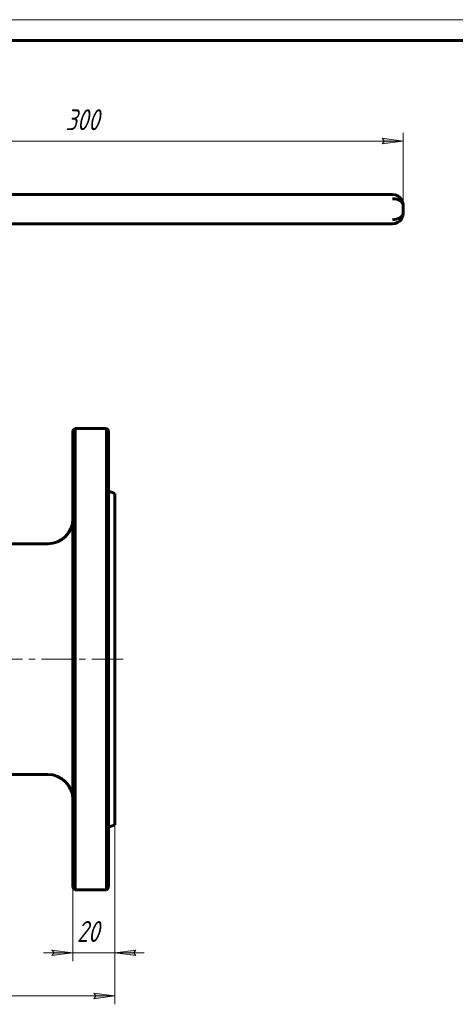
# Model space of a CAD drawing. Header units: millimetres. Extents: x 0 to 614, y 0 to 420.
# Tile 5 of 7: x 203 to 307, y 185 to 420. Entities that reach past the tile are written whole.
import ezdxf

# ---------------------------------------------------------------- set-up
doc = ezdxf.new("R2010")
doc.units = ezdxf.units.MM
for name, pattern in [('K5LT_AXLED', [12, 7.5, -1.5, 1.5, -1.5]), ('K5LT_BASIC', [0]), ('K5LT_THIN', [0])]:
    doc.linetypes.add(name, pattern=pattern)
doc.layers.add('Системный слой', color=7, linetype='Continuous')
doc.layers.add('Системный слой (1)', color=7, linetype='Continuous', true_color=0x6c6c6c)
doc.styles.add('KDIMTEXTSTYLE', font='txt', dxfattribs={"width": 0.96, "oblique": 15, "height": 5})
doc.styles.add('KTEXTSTYLE', font='txt', dxfattribs={"width": 0.96, "height": 5})
doc.dimstyles.new('KDIMSTYLE (0.50)', dxfattribs={"dimtxt": 5, "dimasz": 1, "dimexe": 2, "dimexo": 0, "dimgap": 1, "dimtad": 1, "dimlfac": 2, "dimtxsty": 'KDIMTEXTSTYLE', "dimsah": 1, "dimcen": 0, "dimdle": 1, "dimadec": 0, "dimazin": 0, "dimtfac": 0.667, "dimtmove": 0, "dimatfit": 3, "dimfxl": 1, "dimtvp": 1, "dimtolj": 1, "dimtzin": 0, "dimarcsym": 0})

# ---------------------------------------------------------------- blocks, each defined once
blk = doc.blocks.new('D0')
at = {"layer": 'Системный слой (1)'}
for points in [[(68.42, 186.49), (67.92, 187.15), (68.42, 187.81), (63.42, 187.15)], [(220.92, 186.49), (225.92, 187.15), (220.92, 187.81), (221.42, 187.15)]]:
    blk.add_hatch(color=7, dxfattribs=at).paths.add_polyline_path(points)
at = {"layer": 'Системный слой (1)', "color": 7, "linetype": 'K5LT_THIN', "lineweight": 18, "true_color": 0xffffff}
for p, q in [((63.42, 227.99), (63.42, 185.15)), ((225.92, 227.99), (225.92, 185.15)), ((63.42, 187.15), (68.42, 187.81)), ((68.42, 186.49), (63.42, 187.15)), ((68.42, 187.81), (67.92, 187.15)), ((67.92, 187.15), (68.42, 186.49)), ((221.42, 187.15), (220.92, 187.81)), ((220.92, 187.81), (225.92, 187.15)), ((225.92, 187.15), (220.92, 186.49)), ((220.92, 186.49), (221.42, 187.15))]:
    blk.add_line(p, q, dxfattribs=at)
blk.add_wipeout([(139.33, 188.15), (139.33, 195.53), (149.59, 195.53), (149.59, 188.15)]).dxf.layer = 'Системный слой (1)'
blk.add_line((225.92, 187.15), (63.42, 187.15), dxfattribs=at)
at = {"layer": 'Системный слой (1)', "color": 7, "insert": (139.33, 194.74), "char_height": 5, "attachment_point": 1, "style": 'KTEXTSTYLE'}
blk.add_mtext('\\fArial|b0|c204|p34;\\H5.0;\\W1.000;\\Q15;\\fGOST Type AU|b0|i0|c204|p34;\\Q15;\\W0.960;325', dxfattribs=at)
blk = doc.blocks.new('KDIMARROW_01')
at = {"layer": 'Системный слой'}
blk.add_hatch(color=0, dxfattribs=at).paths.add_polyline_path([(0, 0), (-5, 0.66), (-4.5, 0), (-5, -0.66)])
at = {"layer": 'Системный слой', "color": 0, "linetype": 'K5LT_THIN', "lineweight": 18}
for p, q in [((-4.5, 0), (-5, 0.66)), ((-5, 0.66), (0, 0)), ((0, 0), (-5, -0.66)), ((-5, -0.66), (-4.5, 0))]:
    blk.add_line(p, q, dxfattribs=at)
at = {"layer": 'Системный слой (1)', "color": 0, "linetype": 'K5LT_THIN', "lineweight": 18}
blk.add_line((144.67, 267.49), (144.17, 267.49), dxfattribs=at)
blk = doc.blocks.new('D1')
at = {"layer": 'Системный слой (1)'}
blk.add_hatch(color=7, dxfattribs=at).paths.add_polyline_path([(230.42, 197.43), (230.92, 198.09), (225.92, 197.43), (230.92, 196.77)])
at = {"layer": 'Системный слой (1)', "color": 7, "linetype": 'K5LT_THIN', "lineweight": 18, "true_color": 0xffffff}
for p, q in [((225.92, 227.99), (225.92, 195.43)), ((210.92, 198.09), (211.42, 197.43)), ((211.42, 197.43), (210.92, 196.77)), ((230.92, 198.09), (225.92, 197.43)), ((225.92, 197.43), (230.92, 196.77)), ((225.92, 197.43), (232.92, 197.43)), ((230.42, 197.43), (230.92, 198.09)), ((230.92, 196.77), (230.42, 197.43))]:
    blk.add_line(p, q, dxfattribs=at)
blk.add_wipeout([(216.84, 198.43), (216.84, 205.81), (224.68, 205.81), (224.68, 198.43)]).dxf.layer = 'Системный слой (1)'
at = {"layer": 'Системный слой (1)'}
blk.add_hatch(color=7, dxfattribs=at).paths.add_polyline_path([(210.92, 196.77), (215.92, 197.43), (210.92, 198.09), (211.42, 197.43)])
at = {"layer": 'Системный слой (1)', "color": 7, "linetype": 'K5LT_THIN', "lineweight": 18, "true_color": 0xffffff}
for p, q in [((215.92, 212.99), (215.92, 195.43)), ((215.92, 197.43), (208.92, 197.43)), ((215.92, 197.43), (210.92, 198.09)), ((210.92, 196.77), (215.92, 197.43)), ((215.92, 197.43), (225.92, 197.43))]:
    blk.add_line(p, q, dxfattribs=at)
at = {"layer": 'Системный слой (1)', "color": 7, "insert": (216.84, 205.02), "char_height": 5, "attachment_point": 1, "style": 'KTEXTSTYLE'}
blk.add_mtext('\\fArial|b0|c204|p34;\\H5.0;\\W1.000;\\Q15;\\fGOST Type AU|b0|i0|c204|p34;\\Q15;\\W0.960;20', dxfattribs=at)
blk = doc.blocks.new('D3')
at = {"layer": 'Системный слой (1)'}
for points in [[(149.17, 391.05), (149.67, 391.71), (144.67, 391.05), (149.67, 390.39)], [(294.67, 391.05), (289.67, 391.71), (290.17, 391.05), (289.67, 390.39)]]:
    blk.add_hatch(color=7, dxfattribs=at).paths.add_polyline_path(points)
at = {"layer": 'Системный слой (1)', "color": 7, "linetype": 'K5LT_THIN', "lineweight": 18, "true_color": 0xffffff}
for p, q in [((144.67, 360.99), (144.67, 393.05)), ((294.67, 374.8), (294.67, 393.05)), ((144.67, 391.05), (149.67, 391.71)), ((149.67, 390.39), (144.67, 391.05)), ((149.67, 391.71), (149.17, 391.05)), ((149.17, 391.05), (149.67, 390.39)), ((290.17, 391.05), (289.67, 391.71)), ((289.67, 391.71), (294.67, 391.05)), ((294.67, 391.05), (289.67, 390.39)), ((289.67, 390.39), (290.17, 391.05))]:
    blk.add_line(p, q, dxfattribs=at)
blk.add_wipeout([(214.13, 392.05), (214.13, 399.43), (224.77, 399.43), (224.77, 392.05)]).dxf.layer = 'Системный слой (1)'
blk.add_line((294.67, 391.05), (144.67, 391.05), dxfattribs=at)
at = {"layer": 'Системный слой (1)', "color": 7, "insert": (214.13, 398.64), "char_height": 5, "attachment_point": 1, "style": 'KTEXTSTYLE'}
blk.add_mtext('\\fArial|b0|c204|p34;\\H5.0;\\W1.000;\\Q15;\\fGOST Type AU|b0|i0|c204|p34;\\Q15;\\W0.960;300', dxfattribs=at)
blk = doc.blocks.new('U65')
at = {"color": 7, "linetype": 'K5LT_THIN', "lineweight": 18, "true_color": 0xffffff}
blk.add_line((0, 420), (594, 420), dxfattribs=at)
at = {"color": 143, "linetype": 'K5LT_BASIC', "lineweight": 60, "true_color": 0x33acca}
blk.add_line((20, 415), (589, 415), dxfattribs=at)

msp = doc.modelspace()

# ---------------------------------------------------------------- linework, layer by layer
at = {"layer": 'Системный слой (1)', "color": 143, "linetype": 'K5LT_BASIC', "lineweight": 60, "true_color": 0x33acca}
for p, q in [((292.1742, 378.2977), (192.3224, 378.2977)), ((294.6742, 373.7977), (294.6742, 375.7977)), ((192.3224, 371.2977), (292.1742, 371.2977)), ((215.9224, 321.9868), (216.4224, 322.4868)), ((215.9224, 321.9868), (215.9224, 212.9868)), ((216.4224, 267.4868), (216.4224, 322.4868)), ((216.4224, 322.4868), (223.9224, 322.4868)), ((224.4224, 321.9868), (223.9224, 322.4868)), ((223.9224, 322.4868), (223.9224, 267.4868)), ((224.4224, 212.9868), (224.4224, 321.9868)), ((225.9224, 306.9868), (224.4224, 307.5327)), ((225.9224, 306.9868), (225.9224, 227.9868)), ((195.6224, 294.9868), (209.9224, 294.9868)), ((216.4224, 212.4868), (216.4224, 267.4868)), ((223.9224, 267.4868), (223.9224, 212.4868)), ((195.6224, 239.9868), (209.9224, 239.9868)), ((225.9224, 227.9868), (224.4224, 227.4408)), ((215.9224, 212.9868), (216.4224, 212.4868)), ((216.4224, 212.4868), (223.9224, 212.4868)), ((224.4224, 212.9868), (223.9224, 212.4868))]:
    msp.add_line(p, q, dxfattribs=at)
at = {"layer": 'Системный слой (1)', "color": 30, "linetype": 'K5LT_AXLED', "lineweight": 18, "true_color": 0xff8000}
msp.add_line((227.9224, 267.4868), (191.9224, 267.4868), dxfattribs=at)
at = {"layer": 'Системный слой (1)', "color": 143, "linetype": 'K5LT_BASIC', "lineweight": 60, "true_color": 0x33acca}
for centre, radius, start, end in [((292.1742, 375.7977), 2.5, 30.688439, 90), ((292.1742, 373.7977), 2.5, 270, 327.028265), ((209.9224, 300.9868), 6, 270, 0), ((209.9224, 233.9868), 6, 0, 90)]:
    msp.add_arc(centre, radius, start, end, dxfattribs=at)
for centre, major_axis, start_param, end_param in [((292.1742, 375.7977), (-2.5, 0), 3.14159265, 4.71238898), ((292.1742, 373.7977), (2.5, 0), 4.71238898, 6.28318531)]:
    msp.add_ellipse(centre, major_axis=major_axis, ratio=0.6, start_param=start_param, end_param=end_param, dxfattribs=at)
for points, knots in [([(294.2708, 377.1575), (294.2792, 377.1445), (294.2874, 377.1315), (294.3134, 377.0895), (294.3307, 377.0603), (294.379, 376.9747), (294.4085, 376.9175), (294.4775, 376.7701), (294.5138, 376.6789), (294.5547, 376.5566), (294.5643, 376.5262), (294.5752, 376.489), (294.5771, 376.4822), (294.5809, 376.4687), (294.5828, 376.4621), (294.5883, 376.4423), (294.5918, 376.4291), (294.602, 376.3894), (294.6084, 376.363), (294.626, 376.2839), (294.6361, 376.2312), (294.659, 376.085), (294.6682, 375.9917), (294.6735, 375.8651), (294.6742, 375.8313), (294.6742, 375.7977)], [0.14166223, 0.14166223, 0.14166223, 0.14166223, 0.84997335, 0.84997335, 2.40825783, 2.40825783, 5.38316456, 5.38316456, 9.98316456, 9.98316456, 11.49506912, 11.49506912, 11.8331707, 11.8331707, 12.16086903, 12.16086903, 12.8162657, 12.8162657, 14.1218574, 14.1218574, 16.72263751, 16.72263751, 21.32263751, 21.32263751, 23, 23, 23, 23]), ([(294.323, 377.073), (294.3298, 377.0615), (294.3364, 377.05), (294.3579, 377.0123), (294.3722, 376.986), (294.4138, 376.9064), (294.4396, 376.8525), (294.4704, 376.7821), (294.4772, 376.766), (294.492, 376.7301), (294.4998, 376.7104), (294.5143, 376.6725), (294.521, 376.6545), (294.5333, 376.6199), (294.539, 376.6034), (294.5496, 376.5719), (294.5545, 376.5569), (294.5639, 376.5267), (294.5685, 376.5117), (294.5739, 376.4931), (294.5749, 376.4896), (294.5769, 376.4829), (294.5778, 376.4797), (294.5806, 376.4699), (294.5824, 376.4634), (294.5878, 376.4439), (294.5912, 376.431), (294.6012, 376.3924), (294.6075, 376.3666), (294.6248, 376.2898), (294.6347, 376.2387), (294.6569, 376.1003), (294.6662, 376.013), (294.6731, 375.8833), (294.6742, 375.8404), (294.6742, 375.7977)], [0.15751497, 0.15751497, 0.15751497, 0.15751497, 0.78757485, 0.78757485, 2.20520959, 2.20520959, 5.04047906, 5.04047906, 5.87799911, 5.87799911, 6.89968857, 6.89968857, 7.82849718, 7.82849718, 8.67286864, 8.67286864, 9.44047906, 9.44047906, 10.20808948, 10.20808948, 10.3840599, 10.3840599, 10.54936539, 10.54936539, 10.87997637, 10.87997637, 11.53586584, 11.53586584, 12.83697981, 12.83697981, 15.41787784, 15.41787784, 19.81787784, 19.81787784, 22, 22, 22, 22]), ([(294.2707, 372.4377), (294.2791, 372.4506), (294.2873, 372.4637), (294.3132, 372.5056), (294.3305, 372.5347), (294.3788, 372.6202), (294.4082, 372.6773), (294.4772, 372.8246), (294.5136, 372.9158), (294.5546, 373.0384), (294.5642, 373.069), (294.5752, 373.1064), (294.5771, 373.1132), (294.5809, 373.1267), (294.5828, 373.1333), (294.5883, 373.1531), (294.5918, 373.1663), (294.602, 373.2059), (294.6084, 373.2324), (294.626, 373.3115), (294.6361, 373.3642), (294.659, 373.5104), (294.6682, 373.6038), (294.6735, 373.7303), (294.6742, 373.7641), (294.6742, 373.7977)], [0.14140866, 0.14140866, 0.14140866, 0.14140866, 0.84845196, 0.84845196, 2.40394722, 2.40394722, 5.37352908, 5.37352908, 9.97352908, 9.97352908, 11.49661268, 11.49661268, 11.83466801, 11.83466801, 12.16232152, 12.16232152, 12.81762855, 12.81762855, 14.12304166, 14.12304166, 16.72346602, 16.72346602, 21.32346602, 21.32346602, 23, 23, 23, 23])]:
    msp.add_open_spline(points, degree=3, knots=knots, dxfattribs=at)

# ---------------------------------------------------------------- next in the draw order: dimensions: what is measured, and where the dimension line sits
at = {"layer": 'Системный слой (1)', "color": 7}
for base, p1, p2, picture, middle in [((294.6742, 391.0519), (144.6724, 360.9868), (294.6742, 374.7977), 'D3', (219.6733, 391.0519)), ((225.9224, 187.1523), (63.4224, 227.9868), (225.9224, 227.9868), 'D0', (144.6724, 187.1523))]:
    dim = msp.add_linear_dim(base=base, p1=p1, p2=p2, dimstyle='KDIMSTYLE (0.50)', override={"dimexo": 0, "dimpost": '\\fGOST Type AU|b0|c204|p34;\\H5.0;\\W0.960;\\Q15;<>', "dimblk1": 'KDIMARROW_01', "dimblk2": 'KDIMARROW_01', "dimse1": 0, "dimse2": 0, "dimclrt": 7, "dimtol": 1, "dimtp": 0, "dimtm": 0, "dimtdec": 5, "dimtolj": 1}, dxfattribs=at)
    dim.commit()
    dim.dimension.update_dxf_attribs({"geometry": picture, "text_midpoint": middle, "dimtype": 160})

# ---------------------------------------------------------------- next in the draw order: dimensions: what is measured, and where the dimension line sits
dim = msp.add_linear_dim(base=(215.9224, 197.428), p1=(225.9224, 227.9868), p2=(215.9224, 212.9868), dimstyle='KDIMSTYLE (0.50)', override={"dimexo": 0, "dimpost": '\\fGOST Type AU|b0|c204|p34;\\H5.0;\\W0.960;\\Q15;<>', "dimblk1": 'KDIMARROW_01', "dimblk2": 'KDIMARROW_01', "dimse1": 0, "dimse2": 0, "dimclrt": 7, "dimtol": 1, "dimtp": 0, "dimtm": 0, "dimtdec": 5, "dimtolj": 1}, dxfattribs=at)
dim.commit()
dim.dimension.update_dxf_attribs({"geometry": 'D1', "text_midpoint": (220.9224, 197.428), "dimtype": 160})

# ---------------------------------------------------------------- next in the draw order: block references
msp.add_blockref('U65', (0, 0))

doc.saveas('drawing.dxf')
